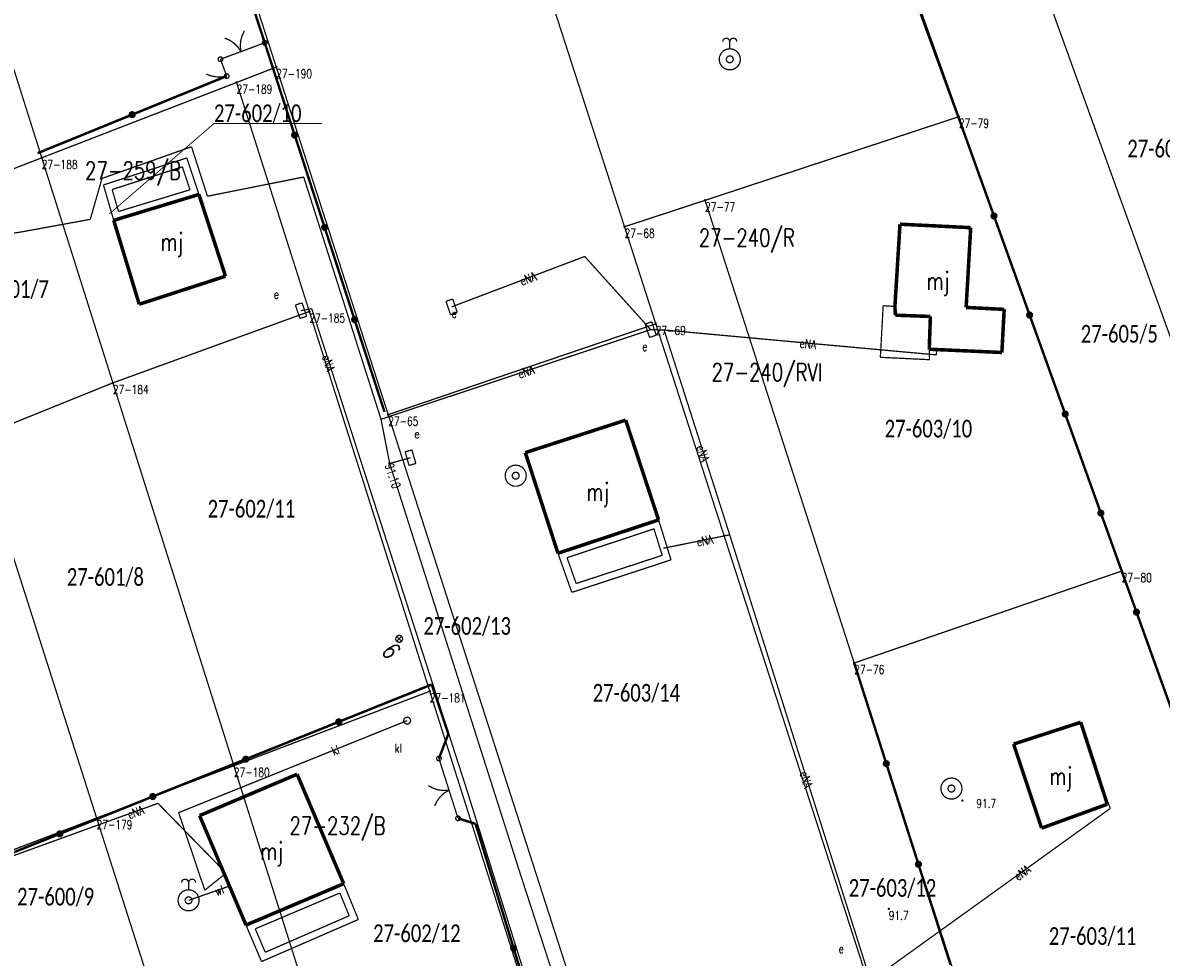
# Model space of a CAD drawing. Header units: metres. Extents: x 7542868 to 7543897, y 5828496 to 5830561.
# Tile 60 of 122: x 7543294 to 7543374, y 5830071 to 5830138. Entities that reach past the tile are written whole.
import ezdxf
from ezdxf.enums import TextEntityAlignment as Align

# ---------------------------------------------------------------- set-up
doc = ezdxf.new("R2010")
doc.units = ezdxf.units.M
doc.header["$MEASUREMENT"] = 0
for name, color, linetype in [('ADRESY_EADTD_T_0', 7, 'Continuous'), ('ADRESY_EAPADR_T_0', 7, 'Continuous'), ('BDOT500_KTOK_L_1', 7, 'Continuous'), ('BDOT500_KTOK_L_3', 7, 'Continuous'), ('BDOT500_KTOK_L_4', 7, 'Continuous'), ('BDOT500_RTPW_T_0', 7, 'Continuous'), ('BUDYNKI_EGBB_E_T_0', 7, 'Continuous'), ('BUDYNKI_EGBB_L_0', 7, 'Continuous'), ('BUDYNKI_EGBE_L_0', 7, 'Continuous'), ('BUDYNKI_EGBE_L_1', 7, 'Continuous'), ('GESUT_SUPE_E_T_3', 7, 'Continuous'), ('GESUT_SUPE_L_3', 7, 'Continuous'), ('GESUT_SUPK_E_T_1', 7, 'Continuous'), ('GESUT_SUPK_L_1', 7, 'Continuous'), ('GESUT_SUPW_E_T_1', 7, 'Continuous'), ('GESUT_SUPW_L_1', 7, 'Continuous'), ('GESUT_SUTE_T_0', 7, 'Continuous'), ('GESUT_SUUE_E_T_2', 7, 'Continuous'), ('GESUT_SUUE_T_3', 7, 'Continuous'), ('GESUT_SUUK_E_T_3', 7, 'Continuous'), ('GESUT_SUUK_T_2', 7, 'Continuous'), ('GESUT_SUUK_T_4', 7, 'Continuous'), ('GESUT_SUUW_T_1', 7, 'Continuous'), ('GESUT_SUUW_T_2', 7, 'Continuous'), ('GLOWNA_BAZA_DZIALKI', 7, 'Continuous'), ('GLOWNA_BAZA_NUMERY_DZIALEK', 7, 'Continuous'), ('GLOWNA_BAZA_NUMERY_PUNKTOW', 7, 'Continuous'), ('GLOWNA_BAZA_PUNKTY', 7, 'Continuous'), ('SZUMIN_511-1_DROGA_POM_UZUPEL__', 7, 'Continuous')]:
    doc.layers.add(name, color=color, linetype=linetype)
doc.layers.add('Numery_dzialek', color=7, linetype='Continuous', lineweight=13)
doc.styles.add('Legend', font='calibri.ttf')
doc.styles.add('STYL_ARIAL', font='simplex', dxfattribs={"width": 0.75, "oblique": 0.1})

msp = doc.modelspace()

# ---------------------------------------------------------------- linework, layer by layer
at = {"layer": 'ADRESY_EAPADR_T_0', "color": 7, "const_width": 0.09}
for points in [[(7543320.3547, 5830094.1528), (7543320.4898, 5830094.1132), (7543320.5821, 5830094.0067), (7543320.6021, 5830093.8673), (7543320.5436, 5830093.7391), (7543320.4251, 5830093.663), (7543320.2842, 5830093.663), (7543320.1657, 5830093.7391), (7543320.1072, 5830093.8673), (7543320.1273, 5830094.0067), (7543320.2195, 5830094.1132), (7543320.3547, 5830094.1528)], [(7543320.5314, 5830093.7261), (7543320.1779, 5830094.0796)], [(7543320.1779, 5830093.7261), (7543320.5314, 5830094.0796)]]:
    msp.add_lwpolyline(points, dxfattribs=at)
at = {"layer": 'BDOT500_KTOK_L_1', "color": 7, "const_width": 0.09}
for points in [[(7543308.0055, 5830136.4238), (7543308.3586, 5830136.2729), (7543308.6764, 5830136.0572), (7543308.9471, 5830135.7849), (7543309.1608, 5830135.4658)], [(7543309.1608, 5830135.4658), (7543309.1147, 5830135.847), (7543309.1422, 5830136.2301), (7543309.2425, 5830136.6008), (7543309.4118, 5830136.9455)], [(7543308.4576, 5830135.2049), (7543309.864, 5830135.7266)], [(7543309.864, 5830135.7266), (7543310.8442, 5830136.0902)], [(7543310.7097, 5830135.9863), (7543310.6743, 5830136.0971), (7543310.7184, 5830136.2047), (7543310.8214, 5830136.2587), (7543310.935, 5830136.2339), (7543311.0061, 5830136.1419), (7543311.0015, 5830136.0257), (7543310.9232, 5830135.9397), (7543310.808, 5830135.9241), (7543310.7097, 5830135.9863)], [(7543307.5773, 5830134.8243), (7543307.5419, 5830134.9351), (7543307.586, 5830135.0427), (7543307.689, 5830135.0967), (7543307.8026, 5830135.0719), (7543307.8737, 5830134.9799), (7543307.8691, 5830134.8637), (7543307.7908, 5830134.7777), (7543307.6756, 5830134.7622), (7543307.5773, 5830134.8243)], [(7543307.7118, 5830134.9283), (7543308.692, 5830135.2919)], [(7543323.0344, 5830085.3245), (7543322.999, 5830085.4352), (7543323.0432, 5830085.5428), (7543323.1461, 5830085.5969), (7543323.2597, 5830085.5721), (7543323.3308, 5830085.4801), (7543323.3262, 5830085.3639), (7543323.2479, 5830085.2779), (7543323.1327, 5830085.2623), (7543323.0344, 5830085.3245)], [(7543323.6538, 5830083.9082), (7543323.1689, 5830085.4284)], [(7543323.8817, 5830083.1937), (7543323.4987, 5830083.1653), (7543323.1174, 5830083.2107), (7543322.7517, 5830083.3281), (7543322.4153, 5830083.5132)], [(7543324.1096, 5830082.4792), (7543323.6538, 5830083.9082)], [(7543322.8711, 5830082.0841), (7543323.0383, 5830082.4299), (7543323.2684, 5830082.7373), (7543323.553, 5830082.9951), (7543323.8817, 5830083.1937)], [(7543324.5186, 5830081.1972), (7543324.0337, 5830082.7174)], [(7543324.3841, 5830081.0932), (7543324.3487, 5830081.204), (7543324.3928, 5830081.3116), (7543324.4958, 5830081.3657), (7543324.6094, 5830081.3409), (7543324.6805, 5830081.2489), (7543324.6759, 5830081.1327), (7543324.5976, 5830081.0467), (7543324.4824, 5830081.0311), (7543324.3841, 5830081.0932)]]:
    msp.add_lwpolyline(points, dxfattribs=at)
at = {"layer": 'BDOT500_KTOK_L_3', "color": 7, "const_width": 0.09}
for points in [[(7543307.5773, 5830134.8243), (7543307.5419, 5830134.9351), (7543307.586, 5830135.0427), (7543307.689, 5830135.0967), (7543307.8026, 5830135.0719), (7543307.8737, 5830134.9799), (7543307.8691, 5830134.8637), (7543307.7908, 5830134.7777), (7543307.6756, 5830134.7622), (7543307.5773, 5830134.8243)], [(7543307.931, 5830134.3297), (7543307.7118, 5830134.9283)], [(7543308.1502, 5830133.7311), (7543307.931, 5830134.3297)], [(7543306.7378, 5830133.8656), (7543306.7103, 5830133.8826)], [(7543306.8269, 5830133.8258), (7543306.7378, 5830133.8656)], [(7543306.9131, 5830133.794), (7543306.8269, 5830133.8258)], [(7543306.9993, 5830133.7622), (7543306.9131, 5830133.794)], [(7543307.092, 5830133.7418), (7543306.9993, 5830133.7622)], [(7543307.1752, 5830133.718), (7543307.092, 5830133.7418)], [(7543307.2773, 5830133.7011), (7543307.1752, 5830133.718)], [(7543307.3699, 5830133.6807), (7543307.2773, 5830133.7011)], [(7543307.4661, 5830133.6797), (7543307.3699, 5830133.6807)], [(7543307.5653, 5830133.6708), (7543307.4661, 5830133.6797)], [(7543307.6615, 5830133.6698), (7543307.5653, 5830133.6708)], [(7543307.7547, 5830133.6768), (7543307.6615, 5830133.6698)], [(7543307.8603, 5830133.6793), (7543307.7547, 5830133.6768)], [(7543307.9507, 5830133.6943), (7543307.8603, 5830133.6793)], [(7543308.0504, 5830133.7127), (7543307.9507, 5830133.6943)], [(7543308.0157, 5830133.6272), (7543307.9803, 5830133.7379), (7543308.0245, 5830133.8455), (7543308.1274, 5830133.8996), (7543308.241, 5830133.8748), (7543308.3121, 5830133.7828), (7543308.3075, 5830133.6666), (7543308.2292, 5830133.5806), (7543308.114, 5830133.565), (7543308.0157, 5830133.6272)], [(7543308.1502, 5830133.7311), (7543308.0504, 5830133.7127)]]:
    msp.add_lwpolyline(points, dxfattribs=at)
at = {"layer": 'BDOT500_KTOK_L_4', "color": 7, "const_width": 0.175}
for points in [[(7543308.8377, 5830142.2339), (7543310.8442, 5830136.0902)], [(7543359.92, 5830130.84), (7543357.2034, 5830138.2825)], [(7543310.8442, 5830136.0902), (7543312.9625, 5830129.559)], [(7543308.1502, 5830133.7311), (7543301.4632, 5830131.0041)], [(7543301.4632, 5830131.0041), (7543294.7761, 5830128.2771)], [(7543301.3286, 5830130.9002), (7543301.2933, 5830131.011), (7543301.3374, 5830131.1185), (7543301.4404, 5830131.1726), (7543301.554, 5830131.1478), (7543301.6251, 5830131.0558), (7543301.6204, 5830130.9396), (7543301.5422, 5830130.8536), (7543301.4269, 5830130.838), (7543301.3286, 5830130.9002)], [(7543362.4404, 5830123.831), (7543359.92, 5830130.84)], [(7543312.828, 5830129.4551), (7543312.7926, 5830129.5658), (7543312.8367, 5830129.6734), (7543312.9397, 5830129.7275), (7543313.0533, 5830129.7027), (7543313.1244, 5830129.6107), (7543313.1198, 5830129.4945), (7543313.0415, 5830129.4085), (7543312.9263, 5830129.3929), (7543312.828, 5830129.4551)], [(7543312.9625, 5830129.559), (7543315.0808, 5830123.0278)], [(7543362.3059, 5830123.727), (7543362.2705, 5830123.8378), (7543362.3146, 5830123.9454), (7543362.4176, 5830123.9994), (7543362.5312, 5830123.9747), (7543362.6023, 5830123.8826), (7543362.5977, 5830123.7665), (7543362.5194, 5830123.6804), (7543362.4042, 5830123.6649), (7543362.3059, 5830123.727)], [(7543364.9608, 5830116.8219), (7543362.4404, 5830123.831)], [(7543314.9463, 5830122.9238), (7543314.9109, 5830123.0346), (7543314.9551, 5830123.1422), (7543315.058, 5830123.1962), (7543315.1716, 5830123.1715), (7543315.2427, 5830123.0795), (7543315.2381, 5830122.9633), (7543315.1598, 5830122.8773), (7543315.0446, 5830122.8617), (7543314.9463, 5830122.9238)], [(7543315.0808, 5830123.0278), (7543317.1991, 5830116.4965)], [(7543317.0646, 5830116.3926), (7543317.0292, 5830116.5034), (7543317.0734, 5830116.611), (7543317.1763, 5830116.665), (7543317.2899, 5830116.6402), (7543317.3611, 5830116.5482), (7543317.3564, 5830116.432), (7543317.2781, 5830116.346), (7543317.1629, 5830116.3304), (7543317.0646, 5830116.3926)], [(7543317.1991, 5830116.4965), (7543319.3174, 5830109.9653)], [(7543364.8263, 5830116.718), (7543364.7909, 5830116.8287), (7543364.835, 5830116.9363), (7543364.938, 5830116.9904), (7543365.0516, 5830116.9656), (7543365.1227, 5830116.8736), (7543365.1181, 5830116.7574), (7543365.0398, 5830116.6714), (7543364.9246, 5830116.6558), (7543364.8263, 5830116.718)], [(7543367.4812, 5830109.8129), (7543364.9608, 5830116.8219)], [(7543367.3466, 5830109.7089), (7543367.3113, 5830109.8197), (7543367.3554, 5830109.9273), (7543367.4584, 5830109.9813), (7543367.572, 5830109.9566), (7543367.6431, 5830109.8646), (7543367.6384, 5830109.7484), (7543367.5602, 5830109.6624), (7543367.4449, 5830109.6468), (7543367.3466, 5830109.7089)], [(7543370.0015, 5830102.8038), (7543367.4812, 5830109.8129)], [(7543369.867, 5830102.6999), (7543369.8317, 5830102.8107), (7543369.8758, 5830102.9183), (7543369.9788, 5830102.9723), (7543370.0924, 5830102.9475), (7543370.1635, 5830102.8555), (7543370.1588, 5830102.7393), (7543370.0806, 5830102.6533), (7543369.9653, 5830102.6377), (7543369.867, 5830102.6999)], [(7543372.5219, 5830095.7948), (7543370.0015, 5830102.8038)], [(7543372.3874, 5830095.6908), (7543372.3521, 5830095.8016), (7543372.3962, 5830095.9092), (7543372.4991, 5830095.9633), (7543372.6128, 5830095.9385), (7543372.6839, 5830095.8465), (7543372.6792, 5830095.7303), (7543372.6009, 5830095.6443), (7543372.4857, 5830095.6287), (7543372.3874, 5830095.6908)], [(7543375.0423, 5830088.7858), (7543372.5219, 5830095.7948)], [(7543354.8229, 5830085.0685), (7543352.55, 5830092.19)], [(7543322.6627, 5830090.6694), (7543316.082, 5830088.0264)], [(7543323.8368, 5830087.1733), (7543322.6627, 5830090.6694)], [(7543316.082, 5830088.0264), (7543309.5013, 5830085.3834)], [(7543315.9475, 5830087.9225), (7543315.9121, 5830088.0332), (7543315.9563, 5830088.1408), (7543316.0592, 5830088.1949), (7543316.1728, 5830088.1701), (7543316.244, 5830088.0781), (7543316.2393, 5830087.9619), (7543316.161, 5830087.8759), (7543316.0458, 5830087.8603), (7543315.9475, 5830087.9225)], [(7543323.1689, 5830085.4284), (7543323.8368, 5830087.1733)], [(7543309.5013, 5830085.3834), (7543302.9206, 5830082.7405)], [(7543309.3668, 5830085.2795), (7543309.3315, 5830085.3903), (7543309.3756, 5830085.4979), (7543309.4785, 5830085.5519), (7543309.5922, 5830085.5271), (7543309.6633, 5830085.4351), (7543309.6586, 5830085.3189), (7543309.5803, 5830085.2329), (7543309.4651, 5830085.2173), (7543309.3668, 5830085.2795)], [(7543354.6884, 5830084.9646), (7543354.653, 5830085.0754), (7543354.6971, 5830085.183), (7543354.8001, 5830085.237), (7543354.9137, 5830085.2122), (7543354.9848, 5830085.1202), (7543354.9802, 5830085.004), (7543354.9019, 5830084.918), (7543354.7867, 5830084.9024), (7543354.6884, 5830084.9646)], [(7543357.0957, 5830077.9471), (7543354.8229, 5830085.0685)], [(7543302.9206, 5830082.7405), (7543296.34, 5830080.0975)], [(7543302.7861, 5830082.6365), (7543302.7508, 5830082.7473), (7543302.7949, 5830082.8549), (7543302.8979, 5830082.9089), (7543303.0115, 5830082.8842), (7543303.0826, 5830082.7922), (7543303.0779, 5830082.676), (7543302.9997, 5830082.59), (7543302.8844, 5830082.5744), (7543302.7861, 5830082.6365)], [(7543325.7615, 5830080.8058), (7543324.5186, 5830081.1972)], [(7543328.4531, 5830072.0132), (7543325.7615, 5830080.8058)], [(7543296.34, 5830080.0975), (7543289.7593, 5830077.4545)], [(7543296.2055, 5830079.9935), (7543296.1701, 5830080.1043), (7543296.2142, 5830080.2119), (7543296.3172, 5830080.266), (7543296.4308, 5830080.2412), (7543296.5019, 5830080.1492), (7543296.4973, 5830080.033), (7543296.419, 5830079.947), (7543296.3037, 5830079.9314), (7543296.2055, 5830079.9935)], [(7543356.9612, 5830077.8431), (7543356.9259, 5830077.9539), (7543356.97, 5830078.0615), (7543357.073, 5830078.1155), (7543357.1866, 5830078.0908), (7543357.2577, 5830077.9988), (7543357.253, 5830077.8826), (7543357.1748, 5830077.7966), (7543357.0595, 5830077.781), (7543356.9612, 5830077.8431)], [(7543359.3686, 5830070.8256), (7543357.0957, 5830077.9471)], [(7543328.3186, 5830071.9092), (7543328.2833, 5830072.02), (7543328.3274, 5830072.1276), (7543328.4304, 5830072.1817), (7543328.544, 5830072.1569), (7543328.6151, 5830072.0649), (7543328.6104, 5830071.9487), (7543328.5322, 5830071.8627), (7543328.4169, 5830071.8471), (7543328.3186, 5830071.9092)], [(7543331.1448, 5830063.2206), (7543328.4531, 5830072.0132)]]:
    msp.add_lwpolyline(points, dxfattribs=at)
at = {"layer": 'BDOT500_RTPW_T_0', "color": 7, "const_width": 0.075}
for points in [[(7543360.2503, 5830082.4559), (7543360.2371, 5830082.4241), (7543360.2053, 5830082.4109), (7543360.1735, 5830082.4241), (7543360.1603, 5830082.4559), (7543360.1735, 5830082.4877), (7543360.2053, 5830082.5009), (7543360.2371, 5830082.4877), (7543360.2503, 5830082.4559)], [(7543355.0429, 5830074.7885), (7543355.0297, 5830074.7567), (7543354.9979, 5830074.7435), (7543354.9661, 5830074.7567), (7543354.9529, 5830074.7885), (7543354.9661, 5830074.8203), (7543354.9979, 5830074.8335), (7543355.0297, 5830074.8203), (7543355.0429, 5830074.7885)]]:
    msp.add_lwpolyline(points, dxfattribs=at)
at = {"layer": 'BUDYNKI_EGBB_L_0', "color": 34, "const_width": 0.25}
for points in [[(7543300.16, 5830123.5239), (7543306.1882, 5830125.3562)], [(7543306.1882, 5830125.3562), (7543308.0688, 5830119.5684)], [(7543301.9644, 5830117.5848), (7543300.16, 5830123.5239)], [(7543355.43, 5830117.43), (7543355.79, 5830123.25)], [(7543355.79, 5830123.25), (7543360.793, 5830123.0062)], [(7543360.793, 5830123.0062), (7543360.47, 5830117.36)], [(7543308.0688, 5830119.5684), (7543301.9644, 5830117.5848)], [(7543355.46, 5830116.81), (7543355.43, 5830117.43)], [(7543360.47, 5830117.36), (7543363.16, 5830117.22)], [(7543363.16, 5830117.22), (7543363, 5830114.17)], [(7543357.94, 5830116.72), (7543355.46, 5830116.81)], [(7543357.86, 5830114.4), (7543357.94, 5830116.72)], [(7543363, 5830114.17), (7543357.86, 5830114.4)], [(7543329.28, 5830107.08), (7543336.38, 5830109.38)], [(7543336.38, 5830109.38), (7543338.71, 5830102.32)], [(7543331.59, 5830099.96), (7543329.28, 5830107.08)], [(7543338.71, 5830102.32), (7543331.59, 5830099.96)], [(7543363.828, 5830086.4518), (7543368.578, 5830087.9951)], [(7543368.578, 5830087.9951), (7543370.4587, 5830082.1973)], [(7543365.8097, 5830080.5047), (7543363.828, 5830086.4518)], [(7543306.2344, 5830081.3899), (7543313.1351, 5830084.3184)], [(7543316.4295, 5830076.5701), (7543313.1351, 5830084.3184)], [(7543370.4587, 5830082.1973), (7543365.8097, 5830080.5047)], [(7543309.5189, 5830073.6416), (7543306.2344, 5830081.3899)], [(7543309.5189, 5830073.6416), (7543316.4295, 5830076.5701)]]:
    msp.add_lwpolyline(points, dxfattribs=at)
at = {"layer": 'BUDYNKI_EGBE_L_0', "color": 7, "const_width": 0.09}
for points in [[(7543354.4, 5830113.83), (7543354.6, 5830117.48)], [(7543354.6, 5830117.48), (7543355.43, 5830117.43)], [(7543355.43, 5830117.43), (7543355.46, 5830116.81)], [(7543355.46, 5830116.81), (7543357.94, 5830116.72)], [(7543357.94, 5830116.72), (7543357.86, 5830114.4)], [(7543357.86, 5830114.4), (7543357.88, 5830113.66)], [(7543357.88, 5830113.66), (7543354.4, 5830113.83)], [(7543331.59, 5830099.96), (7543338.71, 5830102.32)], [(7543338.71, 5830102.32), (7543339.59, 5830099.49)], [(7543332.2315, 5830099.6459), (7543338.3838, 5830101.6851)], [(7543338.3838, 5830101.6851), (7543338.9663, 5830099.8118)], [(7543332.57, 5830097.19), (7543331.59, 5830099.96)], [(7543332.8785, 5830097.8172), (7543332.2315, 5830099.6459)], [(7543339.59, 5830099.49), (7543332.57, 5830097.19)], [(7543338.9663, 5830099.8118), (7543332.8785, 5830097.8172)]]:
    msp.add_lwpolyline(points, dxfattribs=at)
at = {"layer": 'BUDYNKI_EGBE_L_1', "color": 7, "const_width": 0.09}
for points in [[(7543305.3301, 5830127.9406), (7543299.4325, 5830126.0292)], [(7543306.1882, 5830125.3562), (7543305.3301, 5830127.9406)], [(7543300.0479, 5830125.7031), (7543305.012, 5830127.3119)], [(7543305.012, 5830127.3119), (7543305.5521, 5830125.6854)], [(7543299.4325, 5830126.0292), (7543300.16, 5830123.5239)], [(7543300.499, 5830124.1495), (7543300.0479, 5830125.7031)], [(7543300.16, 5830123.5239), (7543306.1882, 5830125.3562)], [(7543305.5521, 5830125.6854), (7543300.499, 5830124.1495)], [(7543316.4295, 5830076.5701), (7543309.5189, 5830073.6416)], [(7543317.4673, 5830074.037), (7543316.4295, 5830076.5701)], [(7543310.1749, 5830073.3765), (7543316.1587, 5830075.9123)], [(7543316.1587, 5830075.9123), (7543316.8191, 5830074.3004)], [(7543309.5189, 5830073.6416), (7543310.617, 5830071.0588)], [(7543310.617, 5830071.0588), (7543317.4673, 5830074.037)], [(7543316.8191, 5830074.3004), (7543310.8799, 5830071.7183)], [(7543310.8799, 5830071.7183), (7543310.1749, 5830073.3765)]]:
    msp.add_lwpolyline(points, dxfattribs=at)
at = {"layer": 'GESUT_SUPE_L_3', "color": 1, "const_width": 0.09}
for points in [[(7543305.6646, 5830128.7331), (7543299.3293, 5830126.4886)], [(7543306.7892, 5830125.2304), (7543305.6646, 5830128.7331)], [(7543299.3293, 5830126.4886), (7543298.4993, 5830123.5924)], [(7543313.6008, 5830126.588), (7543306.7892, 5830125.2304)], [(7543319.071, 5830109.4435), (7543313.6008, 5830126.588)], [(7543298.4993, 5830123.5924), (7543293.7746, 5830122.7293)], [(7543293.7746, 5830122.7293), (7543286.8014, 5830121.6006)], [(7543324.0664, 5830117.3995), (7543333.483, 5830120.9656)], [(7543333.483, 5830120.9656), (7543338.1498, 5830115.7874)], [(7543313.41, 5830117.13), (7543314.17, 5830117.27)], [(7543314.17, 5830117.27), (7543325.07, 5830083.44)], [(7543338.1498, 5830115.7874), (7543319.071, 5830109.4435)], [(7543339.1009, 5830115.7627), (7543338.1498, 5830115.7874)], [(7543358.3653, 5830113.9979), (7543339.1009, 5830115.7627)], [(7543343.7418, 5830101.2641), (7543339.1009, 5830115.7627)], [(7543358.3802, 5830114.3331), (7543358.3653, 5830113.9979)], [(7543319.6841, 5830106.31), (7543319.071, 5830109.4435)], [(7543319.6841, 5830106.31), (7543321.1565, 5830106.7236)], [(7543328.9111, 5830077.3067), (7543319.6841, 5830106.31)], [(7543343.7418, 5830101.2641), (7543339.0363, 5830100.3093)], [(7543353.4679, 5830070.4472), (7543343.7418, 5830101.2641)], [(7543325.07, 5830083.44), (7543331.2616, 5830063.6815)], [(7543370.1076, 5830083.2796), (7543370.6708, 5830081.8987)], [(7543289.6203, 5830077.3035), (7543303.2879, 5830082.2595)], [(7543303.2879, 5830082.2595), (7543307.8421, 5830077.5972)], [(7543370.6708, 5830081.8987), (7543353.8768, 5830069.8123)], [(7543334.1359, 5830061.2424), (7543328.9111, 5830077.3067)]]:
    msp.add_lwpolyline(points, dxfattribs=at)
at = {"layer": 'GESUT_SUPK_L_1', "color": 34, "const_width": 0.09}
for points in [[(7543320.9199, 5830088.1132), (7543304.7527, 5830081.5996)], [(7543304.7527, 5830081.5996), (7543320.9199, 5830088.1132)], [(7543304.7527, 5830081.5996), (7543306.6012, 5830076.1116)], [(7543306.6012, 5830076.1116), (7543304.7527, 5830081.5996)], [(7543306.6012, 5830076.1116), (7543307.9982, 5830077.229)], [(7543307.9982, 5830077.229), (7543306.6012, 5830076.1116)]]:
    msp.add_lwpolyline(points, dxfattribs=at)
at = {"layer": 'GESUT_SUPW_L_1', "color": 5, "const_width": 0.09}
msp.add_lwpolyline([(7543305.4561, 5830075.3935), (7543308.3495, 5830076.4003)], dxfattribs=at)
msp.add_lwpolyline([(7543305.4561, 5830075.3935), (7543308.3495, 5830076.4003)], dxfattribs=at)
at = {"layer": 'GESUT_SUTE_T_0', "color": 1, "const_width": 0.09}
msp.add_lwpolyline([(7543319.6841, 5830106.3725), (7543319.7283, 5830106.3542), (7543319.7466, 5830106.31), (7543319.7283, 5830106.2658), (7543319.6841, 5830106.2475), (7543319.64, 5830106.2658), (7543319.6216, 5830106.31), (7543319.64, 5830106.3542), (7543319.6841, 5830106.3725)], dxfattribs=at)
at = {"layer": 'GESUT_SUUE_T_3', "color": 7, "const_width": 0.09}
for points in [[(7543324.1449, 5830117.953), (7543323.6707, 5830117.7944)], [(7543324.462, 5830117.0046), (7543324.1449, 5830117.953)], [(7543313.4924, 5830117.6829), (7543313.0171, 5830117.5277)], [(7543313.0171, 5830117.5277), (7543313.3276, 5830116.5771)], [(7543313.8029, 5830116.7323), (7543313.4924, 5830117.6829)], [(7543323.6707, 5830117.7944), (7543323.9878, 5830116.846)], [(7543313.3276, 5830116.5771), (7543313.8029, 5830116.7323)], [(7543323.9878, 5830116.846), (7543324.462, 5830117.0046)], [(7543338.2323, 5830116.3402), (7543337.757, 5830116.1851)], [(7543338.5425, 5830115.3896), (7543338.2323, 5830116.3402)], [(7543337.757, 5830116.1851), (7543338.0672, 5830115.2345)], [(7543338.0672, 5830115.2345), (7543338.5425, 5830115.3896)], [(7543321.2576, 5830107.2734), (7543320.7773, 5830107.1344)], [(7543320.7773, 5830107.1344), (7543321.0554, 5830106.1738)], [(7543321.5356, 5830106.3128), (7543321.2576, 5830107.2734)], [(7543321.0554, 5830106.1738), (7543321.5356, 5830106.3128)]]:
    msp.add_lwpolyline(points, dxfattribs=at)
at = {"layer": 'GESUT_SUUK_T_2', "color": 34, "const_width": 0.09}
msp.add_lwpolyline([(7543320.9199, 5830088.3632), (7543321.055, 5830088.3235), (7543321.1473, 5830088.217), (7543321.1673, 5830088.0776), (7543321.1088, 5830087.9495), (7543320.9903, 5830087.8733), (7543320.8494, 5830087.8733), (7543320.7309, 5830087.9495), (7543320.6724, 5830088.0776), (7543320.6924, 5830088.217), (7543320.7847, 5830088.3235), (7543320.9199, 5830088.3632)], dxfattribs=at)
at = {"layer": 'GESUT_SUUK_T_4', "color": 7, "const_width": 0.09}
msp.add_lwpolyline([(7543320.9199, 5830088.3632), (7543321.055, 5830088.3235), (7543321.1473, 5830088.217), (7543321.1673, 5830088.0776), (7543321.1088, 5830087.9495), (7543320.9903, 5830087.8733), (7543320.8494, 5830087.8733), (7543320.7309, 5830087.9495), (7543320.6724, 5830088.0776), (7543320.6924, 5830088.217), (7543320.7847, 5830088.3235), (7543320.9199, 5830088.3632)], dxfattribs=at)
at = {"layer": 'GESUT_SUUW_T_1', "color": 7, "const_width": 0.09}
for points in [[(7543328.6003, 5830106.1993), (7543328.8438, 5830106.1586), (7543329.061, 5830106.0411), (7543329.2282, 5830105.8595), (7543329.3273, 5830105.6334), (7543329.3477, 5830105.3873), (7543329.2871, 5830105.148), (7543329.1521, 5830104.9413), (7543328.9573, 5830104.7897), (7543328.7237, 5830104.7095), (7543328.4769, 5830104.7095), (7543328.2433, 5830104.7897), (7543328.0485, 5830104.9413), (7543327.9135, 5830105.148), (7543327.8529, 5830105.3873), (7543327.8732, 5830105.6334), (7543327.9724, 5830105.8595), (7543328.1396, 5830106.0411), (7543328.3568, 5830106.1586), (7543328.6003, 5830106.1993)], [(7543328.6003, 5830105.6993), (7543328.7355, 5830105.6596), (7543328.8277, 5830105.5531), (7543328.8478, 5830105.4137), (7543328.7892, 5830105.2856), (7543328.6707, 5830105.2094), (7543328.5299, 5830105.2094), (7543328.4114, 5830105.2856), (7543328.3528, 5830105.4137), (7543328.3729, 5830105.5531), (7543328.4651, 5830105.6596), (7543328.6003, 5830105.6993)], [(7543359.4303, 5830084.0556), (7543359.6738, 5830084.0149), (7543359.891, 5830083.8974), (7543360.0582, 5830083.7158), (7543360.1573, 5830083.4897), (7543360.1777, 5830083.2436), (7543360.1171, 5830083.0043), (7543359.9821, 5830082.7976), (7543359.7873, 5830082.646), (7543359.5537, 5830082.5658), (7543359.3069, 5830082.5658), (7543359.0733, 5830082.646), (7543358.8785, 5830082.7976), (7543358.7435, 5830083.0043), (7543358.6829, 5830083.2436), (7543358.7032, 5830083.4897), (7543358.8024, 5830083.7158), (7543358.9696, 5830083.8974), (7543359.1868, 5830084.0149), (7543359.4303, 5830084.0556)], [(7543359.4303, 5830083.5556), (7543359.5655, 5830083.5159), (7543359.6577, 5830083.4094), (7543359.6778, 5830083.27), (7543359.6192, 5830083.1419), (7543359.5007, 5830083.0657), (7543359.3599, 5830083.0657), (7543359.2414, 5830083.1419), (7543359.1828, 5830083.27), (7543359.2029, 5830083.4094), (7543359.2951, 5830083.5159), (7543359.4303, 5830083.5556)]]:
    msp.add_lwpolyline(points, dxfattribs=at)
at = {"layer": 'GESUT_SUUW_T_2', "color": 7, "const_width": 0.09}
for points in [[(7543343.2474, 5830136.1692), (7543343.2809, 5830136.2942), (7543343.3724, 5830136.3857), (7543343.4974, 5830136.4192), (7543343.6224, 5830136.3857), (7543343.7139, 5830136.2942), (7543343.7474, 5830136.1692)], [(7543343.7474, 5830136.1692), (7543343.7809, 5830136.2942), (7543343.8724, 5830136.3857), (7543343.9974, 5830136.4192), (7543344.1224, 5830136.3857), (7543344.2139, 5830136.2942), (7543344.2474, 5830136.1692)], [(7543343.7474, 5830135.6692), (7543343.9909, 5830135.6286), (7543344.2081, 5830135.5111), (7543344.3753, 5830135.3294), (7543344.4744, 5830135.1034), (7543344.4948, 5830134.8573), (7543344.4342, 5830134.618), (7543344.2992, 5830134.4113), (7543344.1044, 5830134.2596), (7543343.8708, 5830134.1795), (7543343.6239, 5830134.1795), (7543343.3904, 5830134.2596), (7543343.1956, 5830134.4113), (7543343.0606, 5830134.618), (7543343, 5830134.8573), (7543343.0203, 5830135.1034), (7543343.1195, 5830135.3294), (7543343.2867, 5830135.5111), (7543343.5039, 5830135.6286), (7543343.7474, 5830135.6692)], [(7543343.7474, 5830135.6692), (7543343.7474, 5830136.1692)], [(7543343.7474, 5830135.1692), (7543343.8826, 5830135.1296), (7543343.9748, 5830135.0231), (7543343.9948, 5830134.8837), (7543343.9363, 5830134.7555), (7543343.8178, 5830134.6794), (7543343.677, 5830134.6794), (7543343.5585, 5830134.7555), (7543343.4999, 5830134.8837), (7543343.52, 5830135.0231), (7543343.6122, 5830135.1296), (7543343.7474, 5830135.1692)], [(7543304.9561, 5830076.6435), (7543304.9895, 5830076.7685), (7543305.0811, 5830076.86), (7543305.2061, 5830076.8935), (7543305.3311, 5830076.86), (7543305.4226, 5830076.7685), (7543305.4561, 5830076.6435)], [(7543305.4561, 5830076.6435), (7543305.4895, 5830076.7685), (7543305.5811, 5830076.86), (7543305.7061, 5830076.8935), (7543305.8311, 5830076.86), (7543305.9226, 5830076.7685), (7543305.9561, 5830076.6435)], [(7543305.4561, 5830076.1435), (7543305.6996, 5830076.1029), (7543305.9167, 5830075.9854), (7543306.0839, 5830075.8037), (7543306.1831, 5830075.5777), (7543306.2035, 5830075.3316), (7543306.1429, 5830075.0923), (7543306.0078, 5830074.8856), (7543305.813, 5830074.7339), (7543305.5795, 5830074.6538), (7543305.3326, 5830074.6538), (7543305.0991, 5830074.7339), (7543304.9043, 5830074.8856), (7543304.7692, 5830075.0923), (7543304.7086, 5830075.3316), (7543304.729, 5830075.5777), (7543304.8282, 5830075.8037), (7543304.9954, 5830075.9854), (7543305.2125, 5830076.1029), (7543305.4561, 5830076.1435)], [(7543305.4561, 5830076.1435), (7543305.4561, 5830076.6435)], [(7543305.4561, 5830075.6435), (7543305.5912, 5830075.6039), (7543305.6835, 5830075.4974), (7543305.7035, 5830075.358), (7543305.645, 5830075.2298), (7543305.5265, 5830075.1537), (7543305.3856, 5830075.1537), (7543305.2671, 5830075.2298), (7543305.2086, 5830075.358), (7543305.2286, 5830075.4974), (7543305.3209, 5830075.6039), (7543305.4561, 5830075.6435)]]:
    msp.add_lwpolyline(points, dxfattribs=at)
at = {"layer": 'GLOWNA_BAZA_DZIALKI', "color": 92, "lineweight": 20, "const_width": 0.09}
for points in [[(7543295.07, 5830127.95), (7543280.13, 5830175.25)], [(7543386.17, 5830084.13), (7543354.85, 5830170.79)], [(7543359.96, 5830130.86), (7543346.6, 5830168.1)], [(7543324.11, 5830160.81), (7543336.3, 5830123.07)], [(7543311.66, 5830134.37), (7543305.12, 5830154.65)], [(7543308.85, 5830133.28), (7543311.66, 5830134.37)], [(7543319.58, 5830109.77), (7543311.66, 5830134.37)], [(7543295.07, 5830127.95), (7543308.85, 5830133.28)], [(7543314, 5830117.07), (7543308.85, 5830133.28)], [(7543342, 5830124.94), (7543359.96, 5830130.86)], [(7543371.48, 5830098.7), (7543359.96, 5830130.86)], [(7543295.07, 5830127.95), (7543285.29, 5830124.16)], [(7543300.1, 5830112.02), (7543295.07, 5830127.95)], [(7543336.3, 5830123.07), (7543342, 5830124.94)], [(7543342, 5830124.94), (7543352.55, 5830092.19)], [(7543336.3, 5830123.07), (7543338.51, 5830116.2)], [(7543300.1, 5830112.02), (7543314, 5830117.07)], [(7543322.52, 5830090.19), (7543314, 5830117.07)], [(7543319.58, 5830109.77), (7543338.51, 5830116.2)], [(7543338.51, 5830116.2), (7543353.27, 5830070.43)], [(7543290.38, 5830108.09), (7543300.1, 5830112.02)], [(7543308.66, 5830084.92), (7543300.1, 5830112.02)], [(7543334.02, 5830064.92), (7543319.58, 5830109.77)], [(7543298.95, 5830081.22), (7543290.38, 5830108.09)], [(7543352.55, 5830092.19), (7543371.48, 5830098.7)], [(7543377.56, 5830081.78), (7543371.48, 5830098.7)], [(7543352.55, 5830092.19), (7543364.21, 5830056)], [(7543308.66, 5830084.92), (7543322.52, 5830090.19)], [(7543330.93, 5830063.67), (7543322.52, 5830090.19)], [(7543298.95, 5830081.22), (7543308.66, 5830084.92)], [(7543317.14, 5830058.07), (7543308.66, 5830084.92)], [(7543289.41, 5830077.58), (7543298.95, 5830081.22)], [(7543307.58, 5830054.2), (7543298.95, 5830081.22)]]:
    msp.add_lwpolyline(points, dxfattribs=at)
at = {"layer": 'GLOWNA_BAZA_NUMERY_DZIALEK', "color": 7, "const_width": 0.065}
for points in [[(7543299.85, 5830123.98), (7543307.25, 5830130.3733)], [(7543307.25, 5830130.3733), (7543314.8952, 5830130.3733)]]:
    msp.add_lwpolyline(points, dxfattribs=at)
at = {"layer": 'GLOWNA_BAZA_PUNKTY', "color": 7, "const_width": 0.09}
for points in [[(7543311.66, 5830134.415), (7543311.6918, 5830134.4018), (7543311.705, 5830134.37), (7543311.6918, 5830134.3382), (7543311.66, 5830134.325), (7543311.6282, 5830134.3382), (7543311.615, 5830134.37), (7543311.6282, 5830134.4018), (7543311.66, 5830134.415)], [(7543308.85, 5830133.325), (7543308.8818, 5830133.3118), (7543308.895, 5830133.28), (7543308.8818, 5830133.2482), (7543308.85, 5830133.235), (7543308.8182, 5830133.2482), (7543308.805, 5830133.28), (7543308.8182, 5830133.3118), (7543308.85, 5830133.325)], [(7543359.96, 5830130.905), (7543359.9918, 5830130.8918), (7543360.005, 5830130.86), (7543359.9918, 5830130.8282), (7543359.96, 5830130.815), (7543359.9282, 5830130.8282), (7543359.915, 5830130.86), (7543359.9282, 5830130.8918), (7543359.96, 5830130.905)], [(7543295.07, 5830127.995), (7543295.1018, 5830127.9818), (7543295.115, 5830127.95), (7543295.1018, 5830127.9182), (7543295.07, 5830127.905), (7543295.0382, 5830127.9182), (7543295.025, 5830127.95), (7543295.0382, 5830127.9818), (7543295.07, 5830127.995)], [(7543342, 5830124.985), (7543342.0318, 5830124.9718), (7543342.045, 5830124.94), (7543342.0318, 5830124.9082), (7543342, 5830124.895), (7543341.9682, 5830124.9082), (7543341.955, 5830124.94), (7543341.9682, 5830124.9718), (7543342, 5830124.985)], [(7543336.3, 5830123.115), (7543336.3318, 5830123.1018), (7543336.345, 5830123.07), (7543336.3318, 5830123.0382), (7543336.3, 5830123.025), (7543336.2682, 5830123.0382), (7543336.255, 5830123.07), (7543336.2682, 5830123.1018), (7543336.3, 5830123.115)], [(7543314, 5830117.115), (7543314.0318, 5830117.1018), (7543314.045, 5830117.07), (7543314.0318, 5830117.0382), (7543314, 5830117.025), (7543313.9682, 5830117.0382), (7543313.955, 5830117.07), (7543313.9682, 5830117.1018), (7543314, 5830117.115)], [(7543338.51, 5830116.245), (7543338.5418, 5830116.2318), (7543338.555, 5830116.2), (7543338.5418, 5830116.1682), (7543338.51, 5830116.155), (7543338.4782, 5830116.1682), (7543338.465, 5830116.2), (7543338.4782, 5830116.2318), (7543338.51, 5830116.245)], [(7543300.1, 5830112.065), (7543300.1318, 5830112.0518), (7543300.145, 5830112.02), (7543300.1318, 5830111.9882), (7543300.1, 5830111.975), (7543300.0682, 5830111.9882), (7543300.055, 5830112.02), (7543300.0682, 5830112.0518), (7543300.1, 5830112.065)], [(7543319.58, 5830109.815), (7543319.6118, 5830109.8018), (7543319.625, 5830109.77), (7543319.6118, 5830109.7382), (7543319.58, 5830109.725), (7543319.5482, 5830109.7382), (7543319.535, 5830109.77), (7543319.5482, 5830109.8018), (7543319.58, 5830109.815)], [(7543371.48, 5830098.745), (7543371.5118, 5830098.7318), (7543371.525, 5830098.7), (7543371.5118, 5830098.6682), (7543371.48, 5830098.655), (7543371.4482, 5830098.6682), (7543371.435, 5830098.7), (7543371.4482, 5830098.7318), (7543371.48, 5830098.745)], [(7543352.55, 5830092.235), (7543352.5818, 5830092.2218), (7543352.595, 5830092.19), (7543352.5818, 5830092.1582), (7543352.55, 5830092.145), (7543352.5182, 5830092.1582), (7543352.505, 5830092.19), (7543352.5182, 5830092.2218), (7543352.55, 5830092.235)], [(7543322.52, 5830090.235), (7543322.5518, 5830090.2218), (7543322.565, 5830090.19), (7543322.5518, 5830090.1582), (7543322.52, 5830090.145), (7543322.4882, 5830090.1582), (7543322.475, 5830090.19), (7543322.4882, 5830090.2218), (7543322.52, 5830090.235)], [(7543308.66, 5830084.965), (7543308.6918, 5830084.9518), (7543308.705, 5830084.92), (7543308.6918, 5830084.8882), (7543308.66, 5830084.875), (7543308.6282, 5830084.8882), (7543308.615, 5830084.92), (7543308.6282, 5830084.9518), (7543308.66, 5830084.965)], [(7543298.95, 5830081.265), (7543298.9818, 5830081.2518), (7543298.995, 5830081.22), (7543298.9818, 5830081.1882), (7543298.95, 5830081.175), (7543298.9182, 5830081.1882), (7543298.905, 5830081.22), (7543298.9182, 5830081.2518), (7543298.95, 5830081.265)]]:
    msp.add_lwpolyline(points, dxfattribs=at)
at = {"layer": 'SZUMIN_511-1_DROGA_POM_UZUPEL__', "color": 3, "const_width": 0.09}
for points in [[(7543359.96, 5830130.86), (7543346.6, 5830168.1)], [(7543324.11, 5830160.81), (7543336.3, 5830123.07)], [(7543311.66, 5830134.37), (7543308.85, 5830133.28)], [(7543319.58, 5830109.77), (7543311.66, 5830134.37)], [(7543308.85, 5830133.28), (7543295.07, 5830127.95)], [(7543371.48, 5830098.7), (7543359.96, 5830130.86)], [(7543295.07, 5830127.95), (7543300.1, 5830112.02)], [(7543336.3, 5830123.07), (7543342, 5830124.94)], [(7543342, 5830124.94), (7543352.55, 5830092.19)], [(7543300.1, 5830112.02), (7543314, 5830117.07)], [(7543314, 5830117.07), (7543322.52, 5830090.19)], [(7543338.51, 5830116.2), (7543319.58, 5830109.77)], [(7543353.27, 5830070.43), (7543338.51, 5830116.2)], [(7543377.56, 5830081.78), (7543371.48, 5830098.7)], [(7543352.55, 5830092.19), (7543364.21, 5830056)], [(7543322.52, 5830090.19), (7543308.66, 5830084.92)], [(7543308.66, 5830084.92), (7543298.95, 5830081.22)], [(7543298.95, 5830081.22), (7543289.41, 5830077.58)]]:
    msp.add_lwpolyline(points, dxfattribs=at)
at = {"layer": 'SZUMIN_511-1_DROGA_POM_UZUPEL__', "color": 7, "const_width": 0.09}
for points in [[(7543346.6, 5830168.1), (7543359.96, 5830130.86)], [(7543324.11, 5830160.81), (7543336.3, 5830123.07)], [(7543311.66, 5830134.37), (7543308.85, 5830133.28)], [(7543319.58, 5830109.77), (7543311.66, 5830134.37)], [(7543308.85, 5830133.28), (7543295.07, 5830127.95)], [(7543308.85, 5830133.28), (7543314, 5830117.07)], [(7543359.96, 5830130.86), (7543371.48, 5830098.7)], [(7543295.07, 5830127.95), (7543300.1, 5830112.02)], [(7543336.3, 5830123.07), (7543342, 5830124.94)], [(7543342, 5830124.94), (7543352.55, 5830092.19)], [(7543300.1, 5830112.02), (7543314, 5830117.07)], [(7543314, 5830117.07), (7543322.52, 5830090.19)], [(7543338.51, 5830116.2), (7543319.58, 5830109.77)], [(7543353.27, 5830070.43), (7543338.51, 5830116.2)], [(7543334.02, 5830064.92), (7543319.58, 5830109.77)], [(7543371.48, 5830098.7), (7543377.56, 5830081.78)], [(7543352.55, 5830092.19), (7543364.21, 5830056)], [(7543322.52, 5830090.19), (7543308.66, 5830084.92)], [(7543330.93, 5830063.67), (7543322.52, 5830090.19)], [(7543308.66, 5830084.92), (7543298.95, 5830081.22)], [(7543298.95, 5830081.22), (7543289.41, 5830077.58)]]:
    msp.add_lwpolyline(points, dxfattribs=at)

# ---------------------------------------------------------------- texts
at = {"layer": 'ADRESY_EADTD_T_0', "color": 214, "style": 'STYL_ARIAL', "width": 0.75}
msp.add_text('6', height=1.25, rotation=303.6652, dxfattribs=at).set_placement((7543320.0946, 5830093.7296), align=Align.TOP_LEFT)
at = {"layer": 'BDOT500_RTPW_T_0', "color": 7, "style": 'STYL_ARIAL', "width": 0.75}
for p in [(7543361.1882, 5830082.558), (7543354.9979, 5830074.6323)]:
    msp.add_text('91.7', height=0.625, dxfattribs=at).set_placement(p, align=Align.TOP_LEFT)
at = {"layer": 'BUDYNKI_EGBB_E_T_0', "color": 7, "style": 'STYL_ARIAL', "width": 0.75}
for p in [(7543304.2734, 5830122.0003), (7543358.4743, 5830119.2342), (7543334.4084, 5830104.2998), (7543367.165, 5830084.183), (7543311.3304, 5830078.8758)]:
    msp.add_text('mj', height=1.25, dxfattribs=at).set_placement(p, align=Align.MIDDLE_CENTER)
at = {"layer": 'GESUT_SUPE_E_T_3', "color": 1, "style": 'STYL_ARIAL', "width": 0.75}
for rotation, p in [(20.742, (7543329.4715, 5830119.3908)), (354.7656, (7543349.2773, 5830114.7782)), (287.847, (7543315.3554, 5830113.421)), (18.3924, (7543329.3306, 5830112.8)), (287.7494, (7543341.8415, 5830107.0299)), (11.4703, (7543341.9722, 5830100.8519)), (287.5162, (7543349.1521, 5830083.9486)), (19.9309, (7543301.7119, 5830081.6326)), (35.7421, (7543364.4398, 5830077.3502))]:
    msp.add_text('eNA', height=0.625, rotation=rotation, dxfattribs=at).set_placement(p, align=Align.MIDDLE_CENTER)
at = {"layer": 'GESUT_SUPK_E_T_1', "color": 34, "style": 'STYL_ARIAL', "width": 0.75}
msp.add_text('kl', height=0.625, rotation=21.944, dxfattribs=at).set_placement((7543315.8462, 5830086.0129), align=Align.MIDDLE_CENTER)
at = {"layer": 'GESUT_SUPW_E_T_1', "color": 5, "style": 'STYL_ARIAL', "width": 0.75}
msp.add_text('wl', height=0.625, rotation=19.19, dxfattribs=at).set_placement((7543307.627, 5830076.0938), align=Align.MIDDLE_CENTER)
at = {"layer": 'GESUT_SUTE_T_0', "color": 1, "style": 'STYL_ARIAL', "width": 0.75}
msp.add_text('91.10', height=0.625, rotation=287.6477, dxfattribs=at).set_placement((7543319.6345, 5830106.2942), align=Align.MIDDLE_LEFT)
at = {"layer": 'GESUT_SUUE_E_T_2', "color": 7, "style": 'STYL_ARIAL', "width": 0.75}
for p in [(7543311.4877, 5830118.6019), (7543324.0664, 5830117.2433), (7543337.5536, 5830114.8979), (7543321.4357, 5830108.7197), (7543351.4493, 5830072.2796)]:
    msp.add_text('e', height=0.625, dxfattribs=at).set_placement(p, align=Align.TOP_LEFT)
at = {"layer": 'GESUT_SUUK_E_T_3', "color": 7, "style": 'STYL_ARIAL', "width": 0.75}
msp.add_text('kl', height=0.625, dxfattribs=at).set_placement((7543320.0406, 5830085.6613), align=Align.BOTTOM_LEFT)
at = {"layer": 'GLOWNA_BAZA_NUMERY_PUNKTOW', "color": 7, "style": 'STYL_ARIAL', "width": 0.75}
for s, p in [('27-190', (7543311.66, 5830134.2138)), ('27-189', (7543308.85, 5830133.1238)), ('27-79', (7543359.96, 5830130.7038)), ('27-188', (7543295.07, 5830127.7938)), ('27-77', (7543342, 5830124.7838)), ('27-68', (7543336.3, 5830122.9138)), ('27-185', (7543314, 5830116.9138)), ('27-69', (7543338.51, 5830116.0438)), ('27-184', (7543300.1, 5830111.8637)), ('27-65', (7543319.58, 5830109.6137)), ('27-80', (7543371.48, 5830098.5438)), ('27-76', (7543352.55, 5830092.0338)), ('27-181', (7543322.52, 5830090.0338)), ('27-180', (7543308.66, 5830084.7637)), ('27-179', (7543298.95, 5830081.0637))]:
    msp.add_text(s, height=0.625, dxfattribs=at).set_placement(p, align=Align.TOP_LEFT)
at = {"layer": 'Numery_dzialek', "color": 92, "linetype": 'Continuous', "style": 'Legend', "width": 0.75}
for s, p in [('27-602/10', (7543307.25, 5830131.7275)), ('27-606/7', (7543371.87, 5830129.2275)), ('27-601/7', (7543290.12, 5830119.2875)), ('27-605/5', (7543368.58, 5830116.1175)), ('27-603/10', (7543354.7, 5830109.4075)), ('27-602/11', (7543306.8, 5830103.7375)), ('27-601/8', (7543296.84, 5830098.9075)), ('27-602/13', (7543322.07, 5830095.4375)), ('27-603/14', (7543334.04, 5830090.7075)), ('27-603/12', (7543352.16, 5830076.8975)), ('27-600/9', (7543293.32, 5830076.2775)), ('27-602/12', (7543318.51, 5830073.6875)), ('27-603/11', (7543366.32, 5830073.4875))]:
    msp.add_text(s, height=1.25, dxfattribs=at).set_placement(p, align=Align.TOP_LEFT)
at = {"layer": 'SZUMIN_511-1_DROGA_POM_UZUPEL__', "color": 7, "style": 'STYL_ARIAL', "width": 0.75}
for s, p in [('27-259/B', (7543298.13, 5830127.6675)), ('27-240/R', (7543341.56, 5830122.9175)), ('27-232/B', (7543312.6, 5830081.2975))]:
    msp.add_text(s, height=1.25, dxfattribs=at).set_placement(p, align=Align.TOP_LEFT)
at = {"layer": 'SZUMIN_511-1_DROGA_POM_UZUPEL__', "color": 3, "style": 'STYL_ARIAL', "width": 0.75}
msp.add_text('27-240/RVI', height=1.25, dxfattribs=at).set_placement((7543342.46, 5830113.3975), align=Align.TOP_LEFT)

doc.saveas('drawing.dxf')
